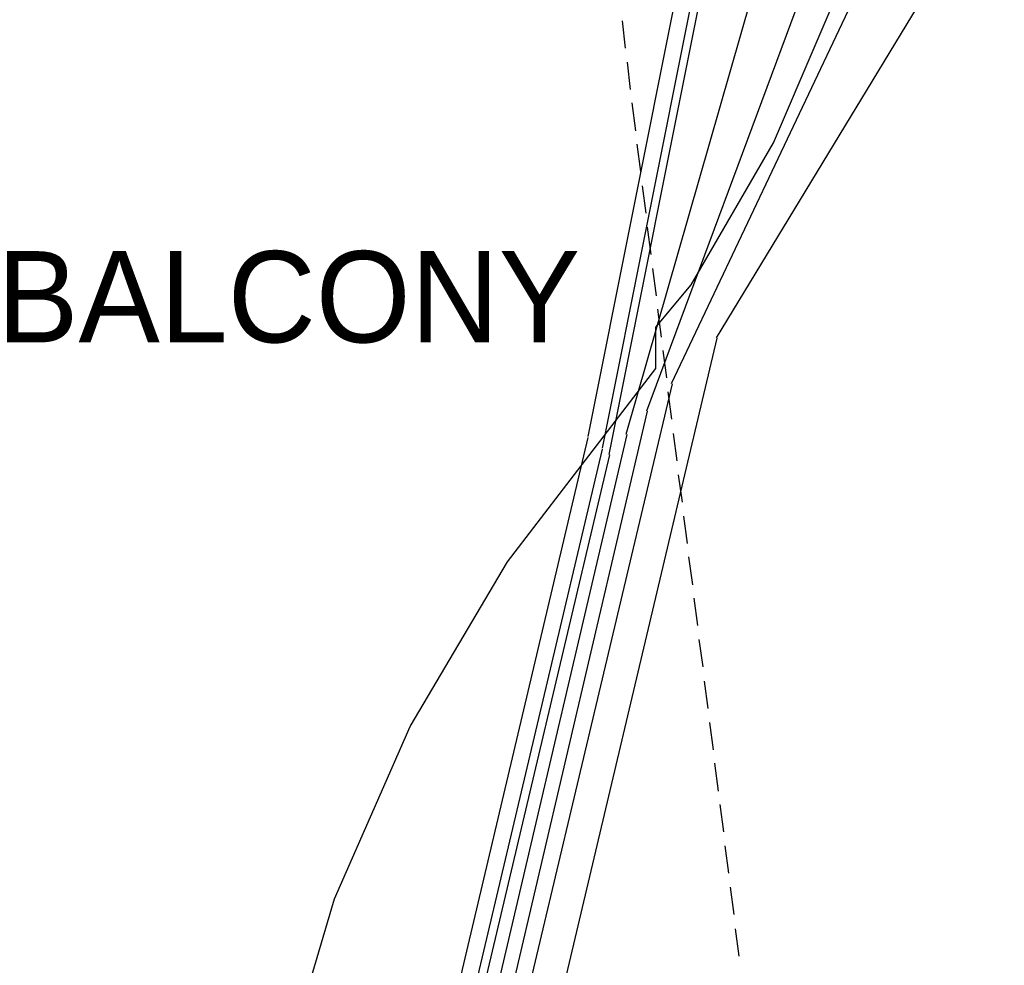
# Model space of a CAD drawing. Header units: feet. Extents: x -79 to 198, y -22 to 181.
# Tile 160 of 256: x 125 to 143, y 75 to 92. Entities that reach past the tile are written whole.
import ezdxf
from ezdxf.enums import TextEntityAlignment as Align

# ---------------------------------------------------------------- set-up
doc = ezdxf.new("R2010")
doc.units = ezdxf.units.FT
for name, color, linetype in [('A-AREA-UNIDAD', 30, 'CONTINUOUS'), ('A-LINEA', 7, 'CONTINUOUS'), ('A-TEXTO-PDF', 3, 'CONTINUOUS')]:
    doc.layers.add(name, color=color, linetype=linetype)

msp = doc.modelspace()

# ---------------------------------------------------------------- linework, layer by layer
at = {"layer": 'A-AREA-UNIDAD'}
msp.add_lwpolyline([(68.192, 96.0533), (66.432, 88.7289), (77.408, 86.08), (78.32, 86.0089), (78.368, 85.6), (100.992, 80.2489), (101.2, 80.6933), (102.208, 80.6933), (104.608, 80.0889), (104.72, 79.36), (120.08, 75.8044), (120.128, 75.36), (121.68, 75.2), (129.568, 73.3689), (129.68, 73.12), (130.56, 76.0889), (131.92, 79.2), (133.68, 82.1689), (136.352, 85.6533), (136.352, 86.4), (136.992, 87.1644), (138.48, 89.7244), (140.032, 93.3689)], dxfattribs=at)
at = {"layer": 'A-LINEA'}
for p, q in [((135.1335, 84.4276), (140.5149, 111.3952)), ((135.3904, 84.2152), (140.8361, 111.4848)), ((135.5137, 84.1047), (140.99, 111.5328)), ((135.8222, 84.4709), (142.5894, 108.0685)), ((136.1894, 84.8884), (143.6759, 105.0232)), ((136.6379, 85.3849), (144.3559, 101.6689)), ((137.4514, 86.2068), (144.4985, 97.8196)), ((135.7467, 91.9244), (135.8, 91.4311)), ((135.84, 91.1778), (135.8933, 90.6844)), ((135.92, 90.4444), (135.9867, 89.9378)), ((136.0133, 89.6978), (136.08, 89.2044)), ((136.1067, 88.9511), (136.1733, 88.4578)), ((136.2, 88.2044), (136.2667, 87.7111)), ((136.2933, 87.4578), (136.36, 86.9644)), ((136.3867, 86.7244), (136.4533, 86.2178)), ((137.4552, 86.2021), (130.7014, 57.6475)), ((136.48, 85.9778), (136.5467, 85.4844)), ((136.6481, 85.3763), (130.3393, 58.7828)), ((136.5733, 85.2311), (136.64, 84.7378)), ((136.1961, 84.8822), (130.1969, 59.2823)), ((135.1305, 84.4107), (129.4217, 60.286)), ((135.8299, 84.4634), (130.0562, 59.815)), ((136.6667, 84.4844), (136.7333, 83.9911)), ((135.3873, 84.1983), (129.7465, 60.3608)), ((135.5209, 84.0963), (129.9154, 60.3967)), ((136.76, 83.7378), (136.8267, 83.2444)), ((136.8533, 82.9911), (136.92, 82.4978)), ((136.9467, 82.2578), (137.0133, 81.7511)), ((137.04, 81.5111), (137.1067, 81.0178)), ((137.1333, 80.7644), (137.2, 80.2711)), ((137.2267, 80.0178), (137.2933, 79.5244)), ((137.32, 79.2711), (137.3867, 78.7778)), ((137.4133, 78.5378), (137.48, 78.0311)), ((137.5067, 77.7911), (137.5733, 77.2978)), ((137.6, 77.0444), (137.6667, 76.5511)), ((137.6933, 76.2978), (137.76, 75.8044)), ((137.7867, 75.5511), (137.8533, 75.0578))]:
    msp.add_line(p, q, dxfattribs=at)

# ---------------------------------------------------------------- texts
at = {"layer": 'A-TEXTO-PDF'}
msp.add_text('BALCONY', height=1.646, dxfattribs=at).set_placement((129.7298, 86.1252), align=Align.CENTER)

doc.saveas('drawing.dxf')
